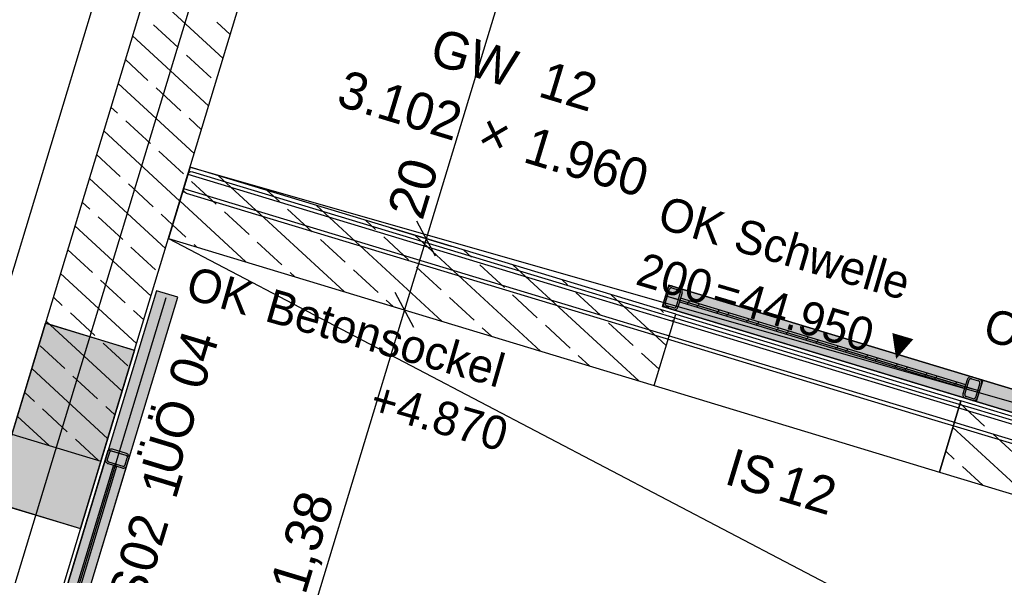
# Model space of a CAD drawing. Extents: x 199 to 1388, y 138 to 979.
# Tile 72 of 155: x 582 to 635, y 608 to 638. Entities that reach past the tile are written whole.
import ezdxf
from ezdxf.lldxf.tags import DXFTag

# ---------------------------------------------------------------- set-up
doc = ezdxf.new("R2010")
doc.units = 0
doc.layers.get('0').update_dxf_attribs({"lineweight": 25})
for name, color, linetype, lineweight, true_color in [('01AFU Allgemein Bemaßung-A07ET47HDI', 7, 'Continuous', 25, 0x848484), ('20 Bodenaufbau - Gefällelinien', 7, 'Continuous', 25, 0x848484), ('20 Fundament-A07ET47RDI', 7, 'Continuous', 25, 0x848484), ('20 Gitterwände - Beschriftung-A07ET47UDI', 7, 'Continuous', 25, 0x848484), ('20 Gitterwände-A07ET47DDI', 7, 'Continuous', 25, 0x848484), ('20 Höhen Schwellen', 7, 'Continuous', 25, 0x848484), ('20 Innenwände - Sockel-A07ET47LDI', 7, 'Continuous', 25, 0x848484), ('20 Innenwände-A07ET47KDI', 7, 'Continuous', 25, 0x848484), ('20 Platzbedarf Schieber', 7, 'Continuous', 25, 0x848484), ('20 Schieber', 7, 'Continuous', 25, 0x848484), ('A-0', 7, 'Continuous', 25, 0x848484), ('UPO_Loop2', 140, 'Continuous', 30, 0x00bfff), ('Uponor_ZonenGrenze', 1, 'Continuous', 25, 0xff0000)]:
    doc.layers.add(name, color=color, linetype=linetype, lineweight=lineweight, true_color=true_color)
doc.layers.add('02 Raster Gebäude-A07ET47NDI', color=7, linetype='Continuous', lineweight=25)
doc.layers.add('SC_Wanddurchbruch', color=7, linetype='Continuous', lineweight=25)
doc.styles.get("Standard").update_dxf_attribs({"font": 'arial.ttf'})
tags = doc.linetypes.add('fein_strichliert', pattern=[4, 1, -2, 1]).pattern_tags.tags
tags[8:9] = [DXFTag(74, 4), DXFTag(75, 0), DXFTag(340, '0'), DXFTag(46, 0.0), DXFTag(50, 0.0), DXFTag(44, 0.0), DXFTag(45, 0.0)]
tags[6:7] = [DXFTag(74, 4), DXFTag(75, 0), DXFTag(340, '0'), DXFTag(46, 0.0), DXFTag(50, 0.0), DXFTag(44, 0.0), DXFTag(45, 0.0)]
tags[4:5] = [DXFTag(74, 4), DXFTag(75, 0), DXFTag(340, '0'), DXFTag(46, 0.0), DXFTag(50, 0.0), DXFTag(44, 0.0), DXFTag(45, 0.0)]
tags = doc.linetypes.add('Raster-A07ET47ODI', pattern=[0.2, 0.1, -0.05, 0, -0.05]).pattern_tags.tags
tags[10:11] = [DXFTag(74, 4), DXFTag(75, 0), DXFTag(340, '0'), DXFTag(46, 1.0), DXFTag(50, 0.0), DXFTag(44, 0.0), DXFTag(45, 0.0)]
tags[8:9] = [DXFTag(74, 4), DXFTag(75, 0), DXFTag(340, '0'), DXFTag(46, 1.0), DXFTag(50, 0.0), DXFTag(44, 0.0), DXFTag(45, 0.0)]
tags[6:7] = [DXFTag(74, 4), DXFTag(75, 0), DXFTag(340, '0'), DXFTag(46, 1.0), DXFTag(50, 0.0), DXFTag(44, 0.0), DXFTag(45, 0.0)]
tags[4:5] = [DXFTag(74, 4), DXFTag(75, 0), DXFTag(340, '0'), DXFTag(46, 1.0), DXFTag(50, 0.0), DXFTag(44, 0.0), DXFTag(45, 0.0)]
tags = doc.linetypes.add('Strichlinie eng-A07ET47GDI', pattern=[0.115, 0.075, -0.04]).pattern_tags.tags
tags[6:7] = [DXFTag(74, 4), DXFTag(75, 0), DXFTag(340, '0'), DXFTag(46, 1.0), DXFTag(50, 0.0), DXFTag(44, 0.0), DXFTag(45, 0.0)]
tags[4:5] = [DXFTag(74, 4), DXFTag(75, 0), DXFTag(340, '0'), DXFTag(46, 1.0), DXFTag(50, 0.0), DXFTag(44, 0.0), DXFTag(45, 0.0)]
tags = doc.linetypes.add('Strichpunktx2', pattern=[2, 1, -0.5, 0, -0.5]).pattern_tags.tags
tags[10:11] = [DXFTag(74, 4), DXFTag(75, 0), DXFTag(340, '0'), DXFTag(46, 1.0), DXFTag(50, 0.0), DXFTag(44, 0.0), DXFTag(45, 0.0)]
tags[8:9] = [DXFTag(74, 4), DXFTag(75, 0), DXFTag(340, '0'), DXFTag(46, 1.0), DXFTag(50, 0.0), DXFTag(44, 0.0), DXFTag(45, 0.0)]
tags[6:7] = [DXFTag(74, 4), DXFTag(75, 0), DXFTag(340, '0'), DXFTag(46, 1.0), DXFTag(50, 0.0), DXFTag(44, 0.0), DXFTag(45, 0.0)]
tags[4:5] = [DXFTag(74, 4), DXFTag(75, 0), DXFTag(340, '0'), DXFTag(46, 1.0), DXFTag(50, 0.0), DXFTag(44, 0.0), DXFTag(45, 0.0)]
tags = doc.linetypes.add('Öffnungslinie Tür Fenster-A07ET47JDI', pattern=[0.115, 0.075, -0.04]).pattern_tags.tags
tags[6:7] = [DXFTag(74, 4), DXFTag(75, 0), DXFTag(340, '0'), DXFTag(46, 1.0), DXFTag(50, 0.0), DXFTag(44, 0.0), DXFTag(45, 0.0)]
tags[4:5] = [DXFTag(74, 4), DXFTag(75, 0), DXFTag(340, '0'), DXFTag(46, 1.0), DXFTag(50, 0.0), DXFTag(44, 0.0), DXFTag(45, 0.0)]

# ---------------------------------------------------------------- blocks, each defined once
blk = doc.blocks.new('Referenz-A07ET47ZDI', base_point=(226.995, 158.1))
at = {"layer": '01AFU Allgemein Bemaßung-A07ET47HDI'}
for p, q in [((619.613, 678.448), (603.778, 626.256)), ((601.864, 626.837), (605.123, 625.848)), ((604.278, 625.321), (603.278, 627.192)), ((603.778, 626.256), (602.616, 622.428)), ((603.116, 621.493), (602.117, 623.364)), ((600.703, 623.009), (603.962, 622.02)), ((602.616, 622.428), (594.604, 596.019))]:
    blk.add_line(p, q, dxfattribs=at)
at = {"layer": '02 Raster Gebäude-A07ET47NDI', "linetype": 'Raster-A07ET47ODI', "ltscale": 56.250004}
blk.add_line((485.302, 289.756), (645.908, 819.451), dxfattribs=at)
at = {"layer": '20 Bodenaufbau - Gefällelinien', "linetype": 'Öffnungslinie Tür Fenster-A07ET47JDI', "ltscale": 56.250004}
for p, q in [((591.108, 630.1), (650.772, 613.055)), ((589.948, 626.272), (646.795, 596.492))]:
    blk.add_line(p, q, dxfattribs=at)
at = {"layer": '20 Fundament-A07ET47RDI', "linetype": 'Öffnungslinie Tür Fenster-A07ET47JDI', "ltscale": 56.250004}
blk.add_line((627.758, 776.823), (574.379, 600.772), dxfattribs=at)
at = {"layer": '20 Gitterwände-A07ET47DDI', "linetype": 'Strichlinie eng-A07ET47GDI', "ltscale": 56.250004}
for p, q in [((590.76, 628.952), (590.992, 629.717)), ((590.992, 629.717), (591.047, 629.805)), ((590.992, 629.717), (612.046, 623.334)), ((591.047, 629.805), (591.138, 629.854)), ((591.138, 629.854), (591.242, 629.851)), ((591.242, 629.851), (612.104, 623.525)), ((590.757, 628.848), (590.76, 628.952)), ((590.76, 628.952), (611.813, 622.568)), ((590.805, 628.757), (590.757, 628.848)), ((590.893, 628.702), (590.805, 628.757)), ((590.893, 628.702), (611.755, 622.377)), ((612.046, 623.334), (616.766, 621.902)), ((612.104, 623.525), (616.825, 622.094)), ((611.755, 622.377), (616.476, 620.945)), ((611.813, 622.568), (616.534, 621.137)), ((616.825, 622.094), (631.243, 617.722)), ((616.766, 621.902), (631.185, 617.531)), ((616.534, 621.137), (630.953, 616.765)), ((616.476, 620.945), (630.895, 616.574)), ((631.185, 617.531), (633.117, 616.945)), ((631.243, 617.722), (633.175, 617.136)), ((633.117, 616.945), (650.368, 611.714)), ((633.175, 617.136), (650.235, 611.964)), ((630.895, 616.574), (632.827, 615.988)), ((630.953, 616.765), (632.885, 616.179)), ((632.827, 615.988), (649.887, 610.815)), ((632.885, 616.179), (650.136, 610.949))]:
    blk.add_line(p, q, dxfattribs=at)
at = {"layer": '20 Innenwände - Sockel-A07ET47LDI'}
for p, q in [((591.106, 630.101), (589.946, 626.273)), ((617.175, 622.197), (591.106, 630.101)), ((599.368, 623.416), (592.615, 629.643)), ((592.509, 628.108), (591.186, 629.329)), ((595.9, 628.246), (595.252, 628.844)), ((594.093, 625.015), (590.554, 628.279)), ((604.643, 621.816), (597.89, 628.044)), ((594.273, 626.481), (592.95, 627.702)), ((597.665, 626.619), (596.342, 627.839)), ((590.882, 626.344), (590.167, 627.003)), ((601.056, 626.756), (600.527, 627.244)), ((602.821, 625.129), (601.497, 626.35)), ((609.918, 620.217), (603.165, 626.445)), ((589.946, 626.273), (616.014, 618.369)), ((591.456, 625.815), (591.323, 625.937)), ((596.038, 624.855), (594.715, 626.075)), ((599.429, 624.992), (598.106, 626.212)), ((606.212, 625.267), (605.802, 625.645)), ((604.585, 623.503), (603.262, 624.723)), ((607.976, 623.64), (606.653, 624.86)), ((615.193, 618.618), (608.439, 624.845)), ((596.731, 624.215), (596.479, 624.448)), ((601.194, 623.365), (599.87, 624.585)), ((611.368, 623.777), (611.077, 624.045)), ((609.741, 622.013), (608.417, 623.233)), ((613.132, 622.151), (611.809, 623.371)), ((616.667, 620.523), (613.714, 623.246)), ((602.006, 622.616), (601.635, 622.958)), ((606.349, 621.876), (605.026, 623.096)), ((616.014, 618.369), (617.175, 622.197)), ((616.523, 622.288), (616.352, 622.446)), ((611.505, 620.386), (610.182, 621.606)), ((614.896, 620.524), (613.573, 621.744)), ((617.054, 621.799), (616.964, 621.881)), ((607.281, 621.017), (606.79, 621.469)), ((612.556, 619.417), (611.946, 619.979)), ((616.281, 619.247), (615.337, 620.117)), ((631.326, 613.726), (632.486, 617.554)), ((633.755, 616.193), (632.441, 617.404)), ((650.482, 612.098), (632.486, 617.554)), ((636.293, 612.22), (632.054, 616.129)), ((635.519, 614.566), (634.196, 615.786)), ((632.128, 614.428), (631.667, 614.853)), ((631.326, 613.726), (649.322, 608.27)), ((633.656, 613.02), (632.569, 614.022))]:
    blk.add_line(p, q, dxfattribs=at)
at = {"layer": '20 Innenwände - Sockel-A07ET47LDI', "linetype": 'Strichlinie eng-A07ET47GDI', "ltscale": 109.375}
for p, q in [((616.014, 618.369), (617.175, 622.197)), ((617.175, 622.197), (632.486, 617.554)), ((616.014, 618.369), (631.326, 613.726)), ((631.326, 613.726), (632.486, 617.554))]:
    blk.add_line(p, q, dxfattribs=at)
at = {"layer": '20 Innenwände-A07ET47KDI'}
for p, q in [((595.25, 660.993), (581.536, 615.761)), ((586.321, 614.31), (600.035, 659.542)), ((592.876, 635.931), (588.793, 639.696)), ((590.47, 636.518), (589.146, 637.738)), ((593.263, 637.207), (592.538, 637.876)), ((592.103, 633.38), (588.019, 637.145)), ((588.843, 634.754), (587.633, 635.869)), ((592.234, 634.891), (590.911, 636.111)), ((591.329, 630.829), (587.246, 634.594)), ((590.607, 633.127), (589.284, 634.347)), ((587.216, 632.989), (586.859, 633.318)), ((591.716, 632.104), (591.048, 632.72)), ((588.98, 631.362), (587.657, 632.582)), ((590.556, 628.277), (586.472, 632.043)), ((587.353, 629.598), (586.086, 630.767)), ((590.745, 629.735), (589.421, 630.955)), ((589.782, 625.726), (585.699, 629.491)), ((589.118, 627.971), (587.794, 629.191)), ((585.726, 627.833), (585.312, 628.216)), ((587.491, 626.207), (586.168, 627.427)), ((590.169, 627.002), (589.559, 627.564)), ((589.008, 623.175), (584.925, 626.94)), ((589.255, 624.58), (587.932, 625.8)), ((585.864, 624.442), (584.541, 625.662)), ((588.235, 620.624), (584.152, 624.389)), ((587.628, 622.815), (586.305, 624.035)), ((584.237, 622.678), (583.765, 623.113)), ((586.001, 621.051), (584.678, 622.271)), ((588.622, 621.899), (588.069, 622.408)), ((583.342, 621.718), (580.44, 612.148)), ((583.342, 621.718), (588.127, 620.267)), ((587.461, 618.072), (583.378, 621.837)), ((584.374, 619.286), (583.051, 620.507)), ((587.766, 619.424), (586.442, 620.644)), ((588.127, 620.267), (585.225, 610.697)), ((586.688, 615.521), (582.605, 619.286)), ((586.139, 617.659), (584.816, 618.88)), ((582.748, 617.522), (582.218, 618.01)), ((584.512, 615.895), (583.189, 617.115)), ((587.075, 616.797), (586.58, 617.253)), ((583.55, 615.15), (581.831, 616.735)), ((581.536, 615.761), (586.321, 614.31)), ((586.187, 614.35), (584.953, 615.488)), ((580.44, 612.148), (585.225, 610.697))]:
    blk.add_line(p, q, dxfattribs=at)
at = {"layer": '20 Innenwände-A07ET47KDI', "linetype": 'Strichlinie eng-A07ET47GDI', "ltscale": 109.375}
for p, q in [((581.536, 615.761), (586.321, 614.31)), ((586.321, 614.31), (583.999, 606.654))]:
    blk.add_line(p, q, dxfattribs=at)
at = {"layer": '20 Platzbedarf Schieber', "linetype": 'Strichlinie eng-A07ET47GDI', "ltscale": 56.250004}
for p, q in [((616.461, 622.62), (616.809, 623.769)), ((616.809, 623.769), (649.73, 613.787)), ((589.305, 623.465), (583.956, 605.822)), ((590.454, 623.116), (589.305, 623.465)), ((585.104, 605.473), (590.454, 623.116)), ((649.381, 612.639), (616.461, 622.62))]:
    blk.add_line(p, q, dxfattribs=at)
at = {"layer": '20 Platzbedarf Schieber'}
for points in [[(616.809, 622.62), (616.461, 622.62), (616.809, 623.769)], [(620.479, 622.515), (616.809, 622.515), (616.809, 623.769)], [(649.381, 613.893), (645.712, 613.893), (616.809, 623.769)], [(589.305, 619.328), (588.051, 619.328), (589.305, 623.465)], [(590.454, 623.116), (589.305, 623.116), (589.305, 623.465)], [(589.305, 619.328), (590.454, 623.116), (589.305, 623.116)], [(616.809, 622.515), (616.809, 622.62), (616.461, 622.62)], [(649.381, 612.639), (620.479, 622.515), (616.809, 622.515)], [(586.359, 609.61), (585.104, 609.61), (589.305, 619.328)], [(585.104, 609.61), (589.305, 619.328), (588.051, 619.328)], [(585.104, 605.822), (583.956, 605.822), (585.104, 609.61)], [(585.104, 605.473), (586.359, 609.61), (585.104, 609.61)]]:
    blk.add_solid(points, dxfattribs=at)
at = {"layer": '20 Schieber'}
for p, q in [((616.461, 622.62), (616.809, 623.769)), ((616.806, 623.665), (616.788, 623.646)), ((616.826, 623.682), (616.806, 623.665)), ((616.809, 623.769), (633.652, 618.662)), ((616.849, 623.696), (616.826, 623.682)), ((616.872, 623.706), (616.849, 623.696)), ((616.897, 623.714), (616.872, 623.706)), ((616.923, 623.718), (616.897, 623.714)), ((616.949, 623.719), (616.923, 623.718)), ((616.975, 623.716), (616.949, 623.719)), ((617.001, 623.711), (616.975, 623.716)), ((617.001, 623.711), (617.384, 623.594)), ((616.519, 622.812), (616.751, 623.577)), ((616.615, 622.783), (616.847, 623.548)), ((616.761, 623.602), (616.751, 623.577)), ((616.773, 623.625), (616.761, 623.602)), ((616.788, 623.646), (616.773, 623.625)), ((616.852, 623.56), (616.847, 623.548)), ((616.858, 623.572), (616.852, 623.56)), ((616.866, 623.583), (616.858, 623.572)), ((616.874, 623.592), (616.866, 623.583)), ((616.885, 623.6), (616.874, 623.592)), ((616.896, 623.607), (616.885, 623.6)), ((616.908, 623.613), (616.896, 623.607)), ((616.92, 623.617), (616.908, 623.613)), ((616.933, 623.619), (616.92, 623.617)), ((616.946, 623.619), (616.933, 623.619)), ((616.959, 623.618), (616.946, 623.619)), ((616.972, 623.615), (616.959, 623.618)), ((616.972, 623.615), (617.355, 623.499)), ((617.421, 623.374), (617.189, 622.608)), ((617.517, 623.345), (617.285, 622.579)), ((617.367, 623.494), (617.355, 623.499)), ((617.378, 623.488), (617.367, 623.494)), ((617.389, 623.48), (617.378, 623.488)), ((617.408, 623.585), (617.384, 623.594)), ((617.399, 623.471), (617.389, 623.48)), ((617.407, 623.461), (617.399, 623.471)), ((617.414, 623.45), (617.407, 623.461)), ((617.431, 623.573), (617.408, 623.585)), ((617.419, 623.438), (617.414, 623.45)), ((617.423, 623.426), (617.419, 623.438)), ((617.421, 623.374), (617.424, 623.387)), ((617.425, 623.413), (617.423, 623.426)), ((617.424, 623.387), (617.426, 623.4)), ((617.426, 623.4), (617.425, 623.413)), ((617.452, 623.558), (617.431, 623.573)), ((617.472, 623.54), (617.452, 623.558)), ((617.488, 623.52), (617.472, 623.54)), ((617.502, 623.497), (617.488, 623.52)), ((617.513, 623.474), (617.502, 623.497)), ((617.52, 623.449), (617.513, 623.474)), ((617.517, 623.345), (617.523, 623.371)), ((617.525, 623.423), (617.52, 623.449)), ((617.523, 623.371), (617.526, 623.397)), ((617.526, 623.397), (617.525, 623.423)), ((616.461, 622.62), (633.304, 617.513)), ((616.513, 622.786), (616.511, 622.76)), ((616.511, 622.76), (616.512, 622.734)), ((616.512, 622.734), (616.516, 622.708)), ((616.519, 622.812), (616.513, 622.786)), ((616.516, 622.708), (616.524, 622.683)), ((616.524, 622.683), (616.534, 622.659)), ((616.534, 622.659), (616.548, 622.637)), ((616.548, 622.637), (616.565, 622.617)), ((616.565, 622.617), (616.584, 622.599)), ((616.612, 622.77), (616.611, 622.757)), ((616.611, 622.757), (616.611, 622.744)), ((616.611, 622.744), (616.613, 622.731)), ((616.615, 622.783), (616.612, 622.77)), ((616.613, 622.731), (616.617, 622.718)), ((616.617, 622.718), (616.623, 622.706)), ((616.623, 622.706), (616.629, 622.695)), ((616.629, 622.695), (616.638, 622.685)), ((616.638, 622.685), (616.647, 622.676)), ((616.647, 622.676), (616.658, 622.669)), ((616.658, 622.669), (616.669, 622.662)), ((616.669, 622.662), (616.682, 622.658)), ((617.064, 622.542), (616.682, 622.658)), ((617.185, 622.596), (617.189, 622.608)), ((617.43, 623.058), (617.372, 622.867)), ((617.372, 622.867), (632.684, 618.224)), ((632.742, 618.415), (617.43, 623.058)), ((617.914, 622.911), (617.763, 622.748)), ((618.446, 622.75), (618.295, 622.587)), ((616.584, 622.599), (616.605, 622.584)), ((616.605, 622.584), (616.628, 622.571)), ((616.628, 622.571), (616.653, 622.562)), ((617.035, 622.446), (616.653, 622.562)), ((617.035, 622.446), (617.061, 622.44)), ((617.061, 622.44), (617.087, 622.438)), ((617.064, 622.542), (617.077, 622.539)), ((617.077, 622.539), (617.09, 622.538)), ((617.087, 622.438), (617.113, 622.438)), ((617.09, 622.538), (617.103, 622.538)), ((617.103, 622.538), (617.116, 622.54)), ((617.113, 622.438), (617.139, 622.443)), ((617.116, 622.54), (617.129, 622.544)), ((617.129, 622.544), (617.141, 622.549)), ((617.139, 622.443), (617.164, 622.45)), ((617.141, 622.549), (617.152, 622.556)), ((617.152, 622.556), (617.162, 622.565)), ((617.162, 622.565), (617.171, 622.574)), ((617.164, 622.45), (617.188, 622.461)), ((617.171, 622.574), (617.178, 622.585)), ((617.178, 622.585), (617.185, 622.596)), ((617.188, 622.461), (617.21, 622.475)), ((617.21, 622.475), (617.23, 622.492)), ((617.23, 622.492), (617.248, 622.511)), ((617.248, 622.511), (617.263, 622.532)), ((617.263, 622.532), (617.276, 622.555)), ((617.276, 622.555), (617.285, 622.579)), ((619.509, 622.428), (619.358, 622.264)), ((620.04, 622.267), (619.89, 622.103)), ((621.103, 621.944), (620.953, 621.781)), ((621.635, 621.783), (621.484, 621.62)), ((622.698, 621.461), (622.547, 621.297)), ((623.229, 621.3), (623.079, 621.136)), ((624.292, 620.977), (624.142, 620.814)), ((624.824, 620.816), (624.673, 620.653)), ((625.887, 620.494), (625.736, 620.33)), ((626.418, 620.333), (626.268, 620.169)), ((627.481, 620.01), (627.331, 619.847)), ((628.013, 619.849), (627.862, 619.686)), ((629.076, 619.527), (628.925, 619.364)), ((629.607, 619.366), (629.457, 619.202)), ((630.67, 619.043), (630.52, 618.88)), ((631.202, 618.882), (631.051, 618.719)), ((632.265, 618.56), (632.114, 618.397)), ((632.597, 617.937), (632.829, 618.702)), ((632.684, 618.224), (632.742, 618.415)), ((632.692, 617.908), (632.924, 618.673)), ((632.838, 618.727), (632.829, 618.702)), ((632.85, 618.75), (632.838, 618.727)), ((632.865, 618.771), (632.85, 618.75)), ((632.883, 618.79), (632.865, 618.771)), ((632.904, 618.807), (632.883, 618.79)), ((632.926, 618.821), (632.904, 618.807)), ((632.929, 618.686), (632.924, 618.673)), ((632.95, 618.832), (632.926, 618.821)), ((632.935, 618.697), (632.929, 618.686)), ((632.943, 618.708), (632.935, 618.697)), ((632.952, 618.717), (632.943, 618.708)), ((632.975, 618.839), (632.95, 618.832)), ((632.962, 618.726), (632.952, 618.717)), ((632.973, 618.733), (632.962, 618.726)), ((632.985, 618.738), (632.973, 618.733)), ((633, 618.843), (632.975, 618.839)), ((632.997, 618.742), (632.985, 618.738)), ((633.01, 618.744), (632.997, 618.742)), ((633.027, 618.844), (633, 618.843)), ((633.023, 618.744), (633.01, 618.744)), ((633.036, 618.743), (633.023, 618.744)), ((633.053, 618.842), (633.027, 618.844)), ((633.049, 618.74), (633.036, 618.743)), ((633.049, 618.74), (633.432, 618.624)), ((633.078, 618.836), (633.053, 618.842)), ((633.078, 618.836), (633.461, 618.72)), ((633.499, 618.499), (633.266, 617.734)), ((633.652, 618.662), (633.304, 617.513)), ((633.594, 618.47), (633.362, 617.705)), ((633.444, 618.619), (633.432, 618.624)), ((633.456, 618.613), (633.444, 618.619)), ((633.466, 618.606), (633.456, 618.613)), ((633.485, 618.711), (633.461, 618.72)), ((633.476, 618.597), (633.466, 618.606)), ((633.484, 618.587), (633.476, 618.597)), ((633.491, 618.576), (633.484, 618.587)), ((633.508, 618.698), (633.485, 618.711)), ((633.496, 618.564), (633.491, 618.576)), ((633.5, 618.551), (633.496, 618.564)), ((633.499, 618.499), (633.502, 618.512)), ((633.502, 618.538), (633.5, 618.551)), ((633.503, 618.525), (633.502, 618.538)), ((633.502, 618.512), (633.503, 618.525)), ((633.53, 618.683), (633.508, 618.698)), ((633.549, 618.665), (633.53, 618.683)), ((633.565, 618.645), (633.549, 618.665)), ((633.579, 618.623), (633.565, 618.645)), ((633.59, 618.599), (633.579, 618.623)), ((633.598, 618.574), (633.59, 618.599)), ((633.594, 618.47), (633.6, 618.496)), ((633.602, 618.548), (633.598, 618.574)), ((633.6, 618.496), (633.603, 618.522)), ((633.603, 618.522), (633.602, 618.548)), ((632.591, 617.911), (632.588, 617.885)), ((632.588, 617.885), (632.589, 617.859)), ((632.589, 617.859), (632.593, 617.833)), ((632.597, 617.937), (632.591, 617.911)), ((632.707, 618.302), (632.646, 618.235)), ((632.689, 617.895), (632.688, 617.882)), ((632.688, 617.882), (632.688, 617.869)), ((632.688, 617.869), (632.691, 617.856)), ((632.692, 617.908), (632.689, 617.895)), ((632.691, 617.856), (632.694, 617.844)), ((632.593, 617.833), (632.601, 617.808)), ((632.601, 617.808), (632.612, 617.785)), ((632.612, 617.785), (632.625, 617.762)), ((632.625, 617.762), (632.642, 617.742)), ((632.642, 617.742), (632.661, 617.724)), ((632.661, 617.724), (632.682, 617.709)), ((632.682, 617.709), (632.705, 617.697)), ((632.694, 617.844), (632.7, 617.832)), ((632.7, 617.832), (632.707, 617.821)), ((632.705, 617.697), (632.73, 617.687)), ((632.707, 617.821), (632.715, 617.81)), ((632.715, 617.81), (632.724, 617.802)), ((632.724, 617.802), (632.735, 617.794)), ((633.113, 617.571), (632.73, 617.687)), ((632.735, 617.794), (632.747, 617.788)), ((632.747, 617.788), (632.759, 617.783)), ((633.142, 617.667), (632.759, 617.783)), ((633.113, 617.571), (633.138, 617.565)), ((633.138, 617.565), (633.164, 617.563)), ((633.142, 617.667), (633.154, 617.664)), ((633.154, 617.664), (633.167, 617.663)), ((633.164, 617.563), (633.19, 617.564)), ((633.167, 617.663), (633.181, 617.663)), ((633.181, 617.663), (633.193, 617.665)), ((633.19, 617.564), (633.216, 617.568)), ((633.193, 617.665), (633.206, 617.669)), ((633.206, 617.669), (633.218, 617.675)), ((633.216, 617.568), (633.241, 617.576)), ((633.218, 617.675), (633.229, 617.682)), ((633.229, 617.682), (633.239, 617.69)), ((633.239, 617.69), (633.248, 617.699)), ((633.241, 617.576), (633.265, 617.586)), ((633.248, 617.699), (633.256, 617.71)), ((633.256, 617.71), (633.262, 617.722)), ((633.262, 617.722), (633.266, 617.734)), ((633.265, 617.586), (633.287, 617.6)), ((633.287, 617.6), (633.307, 617.617)), ((633.307, 617.617), (633.325, 617.636)), ((633.325, 617.636), (633.341, 617.657)), ((633.341, 617.657), (633.353, 617.68)), ((633.353, 617.68), (633.362, 617.705)), ((583.956, 605.822), (586.712, 614.913)), ((586.683, 614.817), (586.567, 614.434)), ((586.779, 614.788), (586.663, 614.405)), ((586.693, 614.842), (586.683, 614.817)), ((586.705, 614.865), (586.693, 614.842)), ((586.72, 614.886), (586.705, 614.865)), ((587.861, 614.565), (586.712, 614.913)), ((586.738, 614.905), (586.72, 614.886)), ((586.758, 614.922), (586.738, 614.905)), ((586.78, 614.936), (586.758, 614.922)), ((586.784, 614.8), (586.779, 614.788)), ((586.804, 614.946), (586.78, 614.936)), ((586.79, 614.812), (586.784, 614.8)), ((586.797, 614.823), (586.79, 614.812)), ((586.806, 614.832), (586.797, 614.823)), ((586.829, 614.954), (586.804, 614.946)), ((586.816, 614.84), (586.806, 614.832)), ((586.828, 614.847), (586.816, 614.84)), ((586.839, 614.853), (586.828, 614.847)), ((586.855, 614.958), (586.829, 614.954)), ((586.852, 614.857), (586.839, 614.853)), ((586.865, 614.859), (586.852, 614.857)), ((586.881, 614.959), (586.855, 614.958)), ((586.878, 614.859), (586.865, 614.859)), ((586.891, 614.858), (586.878, 614.859)), ((586.907, 614.957), (586.881, 614.959)), ((586.904, 614.855), (586.891, 614.858)), ((587.669, 614.623), (586.904, 614.855)), ((586.933, 614.951), (586.907, 614.957)), ((587.698, 614.718), (586.933, 614.951)), ((587.723, 614.709), (587.698, 614.718)), ((587.746, 614.697), (587.723, 614.709)), ((587.767, 614.682), (587.746, 614.697)), ((587.786, 614.664), (587.767, 614.682)), ((585.104, 605.473), (587.861, 614.565)), ((586.561, 614.409), (586.559, 614.383)), ((586.559, 614.383), (586.56, 614.357)), ((586.56, 614.357), (586.564, 614.331)), ((586.567, 614.434), (586.561, 614.409)), ((586.564, 614.331), (586.571, 614.306)), ((586.571, 614.306), (586.582, 614.282)), ((586.582, 614.282), (586.596, 614.26)), ((586.596, 614.26), (586.613, 614.24)), ((586.613, 614.24), (586.632, 614.222)), ((586.632, 614.222), (586.653, 614.207)), ((586.653, 614.207), (586.676, 614.194)), ((586.66, 614.393), (586.659, 614.38)), ((586.659, 614.38), (586.659, 614.367)), ((586.659, 614.367), (586.661, 614.354)), ((586.663, 614.405), (586.66, 614.393)), ((586.661, 614.354), (586.665, 614.341)), ((586.665, 614.341), (586.67, 614.329)), ((586.67, 614.329), (586.677, 614.318)), ((586.676, 614.194), (586.701, 614.185)), ((586.677, 614.318), (586.686, 614.308)), ((586.686, 614.308), (586.695, 614.299)), ((586.695, 614.299), (586.706, 614.291)), ((586.701, 614.185), (587.466, 613.953)), ((586.706, 614.291), (586.717, 614.285)), ((586.717, 614.285), (586.73, 614.281)), ((586.73, 614.281), (587.495, 614.049)), ((587.62, 614.115), (587.736, 614.498)), ((587.682, 614.618), (587.669, 614.623)), ((587.693, 614.612), (587.682, 614.618)), ((587.704, 614.604), (587.693, 614.612)), ((587.713, 614.595), (587.704, 614.604)), ((587.722, 614.585), (587.713, 614.595)), ((587.716, 614.086), (587.832, 614.469)), ((587.728, 614.574), (587.722, 614.585)), ((587.734, 614.562), (587.728, 614.574)), ((587.738, 614.55), (587.734, 614.562)), ((587.736, 614.498), (587.739, 614.511)), ((587.74, 614.537), (587.738, 614.55)), ((587.739, 614.511), (587.74, 614.524)), ((587.74, 614.524), (587.74, 614.537)), ((587.803, 614.644), (587.786, 614.664)), ((587.817, 614.621), (587.803, 614.644)), ((587.827, 614.598), (587.817, 614.621)), ((587.835, 614.573), (587.827, 614.598)), ((587.832, 614.469), (587.838, 614.495)), ((587.839, 614.547), (587.835, 614.573)), ((587.838, 614.495), (587.84, 614.521)), ((587.84, 614.521), (587.839, 614.547)), ((587.466, 613.953), (587.492, 613.947)), ((587.492, 613.947), (587.518, 613.944)), ((587.495, 614.049), (587.508, 614.046)), ((587.508, 614.046), (587.521, 614.044)), ((587.518, 613.944), (587.544, 613.945)), ((587.521, 614.044), (587.534, 614.045)), ((587.534, 614.045), (587.547, 614.047)), ((587.544, 613.945), (587.57, 613.95)), ((587.547, 614.047), (587.559, 614.051)), ((587.559, 614.051), (587.571, 614.056)), ((587.57, 613.95), (587.595, 613.957)), ((587.571, 614.056), (587.583, 614.063)), ((587.583, 614.063), (587.593, 614.071)), ((587.593, 614.071), (587.602, 614.081)), ((587.595, 613.957), (587.619, 613.968)), ((587.602, 614.081), (587.609, 614.091)), ((587.609, 614.091), (587.615, 614.103)), ((587.615, 614.103), (587.62, 614.115)), ((587.619, 613.968), (587.641, 613.982)), ((587.641, 613.982), (587.661, 613.998)), ((587.661, 613.998), (587.679, 614.017)), ((587.679, 614.017), (587.694, 614.039)), ((587.694, 614.039), (587.706, 614.062)), ((587.706, 614.062), (587.716, 614.086))]:
    blk.add_line(p, q, dxfattribs=at)
at = {"layer": '20 Schieber', "linetype": 'ByBlock', "ltscale": 56.250004}
for p, q in [((617.001, 623.711), (617.001, 623.711)), ((616.972, 623.615), (616.972, 623.615)), ((633.049, 618.74), (633.049, 618.74)), ((633.078, 618.836), (633.078, 618.836)), ((587.62, 614.115), (587.62, 614.115)), ((587.716, 614.086), (587.716, 614.086))]:
    blk.add_line(p, q, dxfattribs=at)
at = {"layer": '20 Schieber', "linetype": 'Strichpunktx2', "ltscale": 56.250004}
for p, q in [((616.635, 623.194), (633.478, 618.088)), ((584.53, 605.648), (589.819, 623.092)), ((617.018, 623.078), (633.095, 618.204)), ((584.646, 606.03), (587.171, 614.356))]:
    blk.add_line(p, q, dxfattribs=at)
at = {"layer": '20 Schieber', "linetype": 'Strichlinie eng-A07ET47GDI', "ltscale": 56.250004}
for p, q in [((586.988, 614.098), (584.666, 606.442)), ((584.858, 606.384), (587.179, 614.04)), ((587.179, 614.04), (586.988, 614.098))]:
    blk.add_line(p, q, dxfattribs=at)
at = {"layer": 'A-0', "linetype": 'Continuous', "ltscale": 312.5}
for p, q in [((595.25, 660.993), (581.536, 615.761)), ((586.321, 614.31), (600.035, 659.542)), ((591.106, 630.101), (589.946, 626.273)), ((617.175, 622.197), (591.106, 630.101)), ((589.946, 626.273), (616.014, 618.369)), ((616.809, 623.769), (616.461, 622.62)), ((649.73, 613.787), (616.809, 623.769)), ((589.305, 623.465), (583.956, 605.822)), ((590.454, 623.116), (589.305, 623.465)), ((585.104, 605.473), (590.454, 623.116)), ((616.461, 622.62), (649.381, 612.639)), ((617.43, 623.058), (617.372, 622.867)), ((617.372, 622.867), (632.684, 618.224)), ((632.742, 618.415), (617.43, 623.058)), ((616.014, 618.369), (617.175, 622.197)), ((632.684, 618.224), (632.742, 618.415)), ((632.486, 617.554), (631.326, 613.726)), ((650.482, 612.098), (632.486, 617.554)), ((581.536, 615.761), (586.321, 614.31)), ((631.326, 613.726), (649.322, 608.27))]:
    blk.add_line(p, q, dxfattribs=at)
at = {"layer": '01AFU Allgemein Bemaßung-A07ET47HDI', "linetype": 'ByBlock', "ltscale": 40.625, "char_height": 2, "attachment_point": 1, "rotation": 73.1224}
for s, insert in [('{\\fArial;20}', (601.658, 627.763)), ('{\\fArial;1,38}', (595.368, 607.664))]:
    blk.add_mtext(s, dxfattribs=dict(at, insert=insert))
at = {"layer": '20 Gitterwände - Beschriftung-A07ET47UDI', "char_height": 2, "attachment_point": 1, "rotation": 343.127}
for s, insert in [('{\\fCentury Gothic;GW}', (604.448, 637.603)), ('{\\fCentury Gothic;12}', (610.295, 635.83)), ('{\\fCentury Gothic;3.102}', (599.465, 635.35)), ('{\\fCentury Gothic;×}', (607.007, 633.062)), ('{\\fCentury Gothic;1.960}', (609.485, 632.31))]:
    blk.add_mtext(s, dxfattribs=dict(at, insert=insert))
at = {"layer": '20 Höhen Schwellen', "attachment_point": 1}
for s, insert, char_height, rotation in [('{\\fCentury Gothic;OK}', (616.618, 628.594), 1.8, 343.5614), ('{\\fCentury Gothic;Schwelle}', (620.687, 627.393), 1.8, 343.5614), ('{\\fCentury Gothic;200}', (615.456, 625.55), 1.8, 343.5614), ('{\\fCentury Gothic;OK}', (591.275, 624.815), 1.8, 343.9991), ('{\\fCentury Gothic;=}', (619.519, 624.351), 1.8, 343.5614), ('{\\fCentury Gothic;44.950}', (620.908, 623.942), 1.8, 343.5614), ('{\\fCentury Gothic;Betonsockel}', (595.537, 623.593), 1.8, 343.9991), ('{\\fCentury Gothic;OK}', (634.086, 622.581), 1.8, 343.5614), ('{\\fCentury Gothic;▼}', (628.484, 621.55), 1.5, 343.5614), ('{\\fCentury Gothic;+}', (601.142, 618.607), 1.8, 343.9991), ('{\\fCentury Gothic;4.870}', (602.534, 618.208), 1.8, 343.9991)]:
    blk.add_mtext(s, dxfattribs=dict(at, insert=insert, char_height=char_height, rotation=rotation))
at = {"layer": '20 Innenwände - Sockel-A07ET47LDI', "linetype": 'Continuous', "ltscale": 56.250004, "char_height": 2, "attachment_point": 1, "rotation": 343.1324}
for s, insert in [('{\\fCentury Gothic;IS}', (620.289, 615.035)), ('{\\fCentury Gothic;12}', (623.128, 614.174))]:
    blk.add_mtext(s, dxfattribs=dict(at, insert=insert))
at = {"layer": '20 Innenwände-A07ET47KDI', "linetype": 'Continuous', "ltscale": 56.250004, "char_height": 2, "attachment_point": 1, "rotation": 73.1324}
for s, insert in [('{\\fCentury Gothic;04}', (589.888, 618.638)), ('{\\fCentury Gothic;ÜÖ}', (588.48, 613.995)), ('{\\fCentury Gothic;1}', (588.411, 612.786)), ('{\\fCentury Gothic;02}', (587.203, 608.801)), ('{\\fCentury Gothic;IS}', (586.431, 606.257))]:
    blk.add_mtext(s, dxfattribs=dict(at, insert=insert))
blk = doc.blocks.new('Polylinie-A07ET483DI', base_point=(297.398, 529.422))
at = {"color": 0, "linetype": 'ByBlock', "lineweight": -2, "ltscale": 0.25}
for points in [[(569.039, 601.659), (568.621, 601.659), (620.926, 772.796)], [(568.621, 601.659), (620.926, 772.796), (620.508, 772.796)]]:
    blk.add_solid(points, dxfattribs=at)

msp = doc.modelspace()

# ---------------------------------------------------------------- linework, layer by layer
at = {"layer": 'SC_Wanddurchbruch', "color": 30, "linetype": 'fein_strichliert', "ltscale": 0.25, "true_color": 0xff6600}
for p, q in [((580.442, 612.143), (583.344, 621.713)), ((585.227, 610.692), (588.128, 620.262))]:
    msp.add_line(p, q, dxfattribs=at)
at = {"layer": 'SC_Wanddurchbruch', "color": 30, "true_color": 0xff6600}
for p, q in [((588.128, 620.262), (583.344, 621.713)), ((580.442, 612.143), (585.227, 610.692))]:
    msp.add_line(p, q, dxfattribs=at)
at = {"layer": 'SC_Wanddurchbruch', "color": 7, "true_color": 0xffffff}
for points in [[(588.128, 620.262), (582.904, 620.262), (583.344, 621.713)], [(585.667, 612.143), (580.442, 612.143), (588.128, 620.262)], [(580.442, 612.143), (588.128, 620.262), (582.904, 620.262)], [(585.227, 610.692), (585.667, 612.143), (580.442, 612.143)]]:
    msp.add_solid(points, dxfattribs=at)

# ---------------------------------------------------------------- block references
at = {"layer": 'UPO_Loop2', "color": 219, "lineweight": 80, "ltscale": 4000.00006, "true_color": 0x642165}
msp.add_blockref('Referenz-A07ET47ZDI', (226.995, 158.1), dxfattribs=at)
at = {"layer": 'Uponor_ZonenGrenze', "ltscale": 0.25}
msp.add_blockref('Polylinie-A07ET483DI', (297.398, 529.422), dxfattribs=at)

doc.saveas('drawing.dxf')
